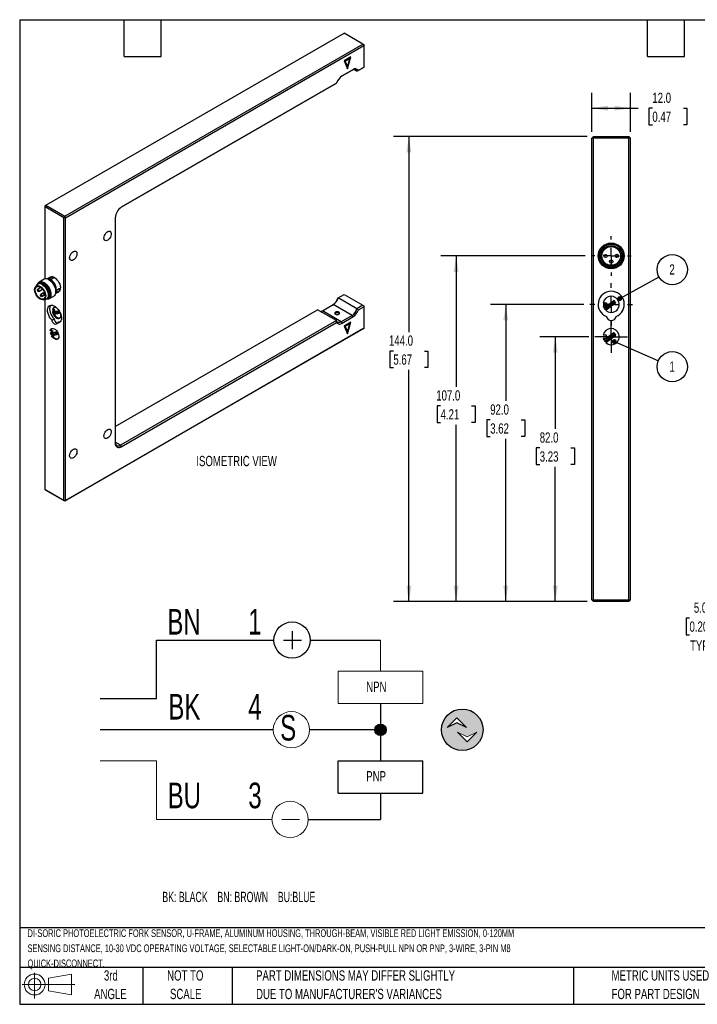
# Model space of a CAD drawing. Header units: millimetres. Extents: x 6 to 273, y 6 to 210.
# Tile 1 of 2: x 6 to 146, y 6 to 210. Entities that reach past the tile are written whole.
import ezdxf

# ---------------------------------------------------------------- set-up
doc = ezdxf.new("R2010")
doc.units = ezdxf.units.MM
doc.linetypes.add('CENTERX2', pattern=[20.32, 12.7, -2.54, 2.54, -2.54])
doc.layers.add('CENTER', color=40, linetype='CENTERX2')
doc.layers.add('DIMENSIONS', color=140, linetype='Continuous', lineweight=25)
doc.layers.add('TEXT', color=140, linetype='Continuous', lineweight=25)
doc.styles.add('SLDTEXTSTYLE0', font='TXT', dxfattribs={"width": 0.639394})
doc.styles.add('SLDTEXTSTYLE1', font='TXT', dxfattribs={"width": 0.7})
doc.dimstyles.new('SLDDIMSTYLE0', dxfattribs={"dimtxt": 2.158008, "dimasz": 3.302, "dimexe": 0, "dimexo": 0.0625, "dimgap": 0.539502, "dimtad": 0, "dimtih": 1, "dimtoh": 1, "dimlfac": 1.5, "dimrnd": 1e-09, "dimzin": 4, "dimdsep": 46, "dimtxsty": 'SLDTEXTSTYLE1', "dimsah": 1, "dimcen": 0.09, "dimadec": 0, "dimazin": 1, "dimtfac": 1, "dimtofl": 0, "dimtmove": 0, "dimatfit": 3, "dimfxl": 0, "dimfrac": 2, "dimtolj": 1, "dimtzin": 12, "dimarcsym": 0})
doc.dimstyles.new('SLDDIMSTYLE2', dxfattribs={"dimtxt": 2.158008, "dimasz": 3.302, "dimexe": 0, "dimexo": 0.0625, "dimgap": 0.539502, "dimtad": 0, "dimtih": 1, "dimtoh": 1, "dimlfac": 1.5, "dimrnd": 1e-09, "dimzin": 4, "dimdsep": 46, "dimtxsty": 'SLDTEXTSTYLE1', "dimsah": 1, "dimcen": 0.09, "dimadec": 0, "dimazin": 1, "dimtfac": 1, "dimtmove": 0, "dimatfit": 0, "dimfxl": 0, "dimfrac": 2, "dimtolj": 1, "dimtzin": 12, "dimarcsym": 0})
doc.dimstyles.new('SLDDIMSTYLE3', dxfattribs={"dimtxt": 0.18, "dimasz": 1.016, "dimexe": 0, "dimexo": 0.0625, "dimgap": 0, "dimtad": 0, "dimtih": 1, "dimtoh": 1, "dimdec": 0, "dimrnd": 1e-09, "dimzin": 0, "dimdsep": 46, "dimtxsty": 'Standard', "dimblk1": 'DOT', "dimblk2": 'DOT', "dimsah": 1, "dimcen": 0.09, "dimadec": 0, "dimazin": 0, "dimtfac": 1.016, "dimtdec": 0, "dimtofl": 0, "dimtmove": 0, "dimatfit": 3, "dimldrblk": 'DOT', "dimfxl": 0, "dimfrac": 2, "dimtolj": 1, "dimtzin": 0, "dimarcsym": 0})

# ---------------------------------------------------------------- blocks, each defined once
blk = doc.blocks.new('SW_NOTE_0')
at = {"layer": 'DIMENSIONS', "color": 0, "insert": (0, 2.73), "char_height": 2.1167, "attachment_point": 1, "style": 'SLDTEXTSTYLE0'}
blk.add_mtext('BK: BLACK    BN: BROWN    BU:BLUE', dxfattribs=at)
blk = doc.blocks.new('SW_NOTE_0_1')
at = {"color": 0, "linetype": 'Continuous', "lineweight": 18, "insert": (0, 6.82), "char_height": 5.29, "attachment_point": 1, "style": 'SLDTEXTSTYLE1'}
blk.add_mtext('3', dxfattribs=at)
blk = doc.blocks.new('SW_NOTE_0_2')
at = {"color": 0, "linetype": 'Continuous', "lineweight": 18, "insert": (0, 6.82), "char_height": 5.29, "attachment_point": 1, "style": 'SLDTEXTSTYLE1'}
blk.add_mtext('4', dxfattribs=at)
blk = doc.blocks.new('SW_NOTE_0_3')
at = {"color": 0, "linetype": 'Continuous', "lineweight": 18, "insert": (0, 6.82), "char_height": 5.29, "attachment_point": 1, "style": 'SLDTEXTSTYLE1'}
blk.add_mtext('1', dxfattribs=at)
blk = doc.blocks.new('SW_NOTE_0_4')
at = {"color": 0, "linetype": 'Continuous', "lineweight": 18, "insert": (0, 6.82), "char_height": 5.292, "attachment_point": 1, "style": 'SLDTEXTSTYLE1'}
blk.add_mtext('BU', dxfattribs=at)
blk = doc.blocks.new('SW_NOTE_0_5')
at = {"color": 0, "linetype": 'Continuous', "lineweight": 18, "insert": (0, 6.82), "char_height": 5.292, "attachment_point": 1, "style": 'SLDTEXTSTYLE1'}
blk.add_mtext('BK', dxfattribs=at)
blk = doc.blocks.new('SW_NOTE_0_6')
at = {"color": 0, "linetype": 'Continuous', "lineweight": 18, "insert": (0, 6.82), "char_height": 5.292, "attachment_point": 1, "style": 'SLDTEXTSTYLE1'}
blk.add_mtext('BN', dxfattribs=at)
blk = doc.blocks.new('SW_NOTE_0_7')
at = {"color": 0, "linetype": 'Continuous', "lineweight": 18, "insert": (0, 6.82), "char_height": 5.29, "attachment_point": 1, "style": 'SLDTEXTSTYLE1'}
blk.add_mtext('S', dxfattribs=at)
blk = doc.blocks.new('SW_NOTE_0_8')
at = {"color": 0, "linetype": 'Continuous', "lineweight": 18, "insert": (0, 2.73), "char_height": 2.117, "attachment_point": 1, "style": 'SLDTEXTSTYLE1'}
blk.add_mtext('PNP', dxfattribs=at)
blk = doc.blocks.new('SW_NOTE_0_9')
at = {"color": 0, "linetype": 'Continuous', "lineweight": 18, "insert": (0, 2.73), "char_height": 2.117, "attachment_point": 1, "style": 'SLDTEXTSTYLE1'}
blk.add_mtext('NPN', dxfattribs=at)
blk = doc.blocks.new('DI-SORIC SHEMATIC')
h = blk.add_hatch(color=256)
edge = h.paths.add_edge_path(flags=0)
edge.add_arc((101.6, 61.86), 4.29, 0, 360)
h.paths.add_polyline_path([(102.5, 62.32), (100.5, 63.32), (98.49, 62.32), (100.5, 64.32)], flags=0)
h.paths.add_polyline_path([(102.62, 59.38), (100.62, 61.38), (102.62, 60.38), (104.62, 61.38)], flags=0)
h = blk.add_hatch(color=256)
edge = h.paths.add_edge_path(flags=0)
edge.add_arc((84.73, 61.86), 1.19, 0, 360)
for p, q in [((66.48, 82.2), (66.48, 78.53)), ((38.47, 68.29), (38.47, 80.37)), ((38.47, 80.37), (62.73, 80.37)), ((64.73, 80.37), (68.4, 80.37)), ((70.23, 80.37), (84.73, 80.37)), ((26.91, 68.29), (38.47, 68.29)), ((84.73, 67.26), (84.73, 55.44)), ((98.49, 62.32), (100.5, 64.32)), ((100.5, 63.32), (98.49, 62.32)), ((100.5, 64.32), (102.5, 62.32)), ((102.5, 62.32), (100.5, 63.32)), ((62.6, 61.86), (26.91, 61.86)), ((84.73, 61.86), (70.09, 61.86)), ((75.99, 48.76), (75.99, 55.44)), ((75.99, 55.44), (93.46, 55.44)), ((93.46, 48.76), (93.46, 55.44)), ((75.99, 48.76), (93.46, 48.76)), ((84.73, 48.76), (84.73, 43.36)), ((69.83, 43.36), (84.73, 43.36))]:
    blk.add_line(p, q)
at = {"color": 7, "linetype": 'Continuous', "lineweight": 18}
for p, q in [((84.73, 80.37), (84.73, 73.94)), ((75.99, 67.26), (75.99, 73.94)), ((75.99, 73.94), (93.46, 73.94)), ((93.46, 67.26), (93.46, 73.94)), ((75.99, 67.26), (93.46, 67.26)), ((102.62, 60.38), (100.62, 61.38)), ((100.62, 61.38), (102.62, 59.38)), ((104.62, 61.38), (102.62, 60.38)), ((102.62, 59.38), (104.62, 61.38)), ((26.91, 55.44), (38.47, 55.44)), ((38.47, 55.44), (38.47, 43.36)), ((38.47, 43.36), (62.33, 43.36)), ((64.33, 43.36), (68.01, 43.36))]:
    blk.add_line(p, q, dxfattribs=at)
for centre, radius in [((66.48, 80.37), 3.75), ((101.6, 61.86), 4.29), ((84.73, 61.86), 1.19)]:
    blk.add_circle(centre, radius)
for centre in [(66.35, 61.86), (66.08, 43.36)]:
    blk.add_circle(centre, 3.75, dxfattribs=at)
for name, p in [('SW_NOTE_0_6', (40.74, 79.98)), ('SW_NOTE_0_3', (57.44, 79.98)), ('SW_NOTE_0_9', (81.78, 69.06)), ('SW_NOTE_0_5', (40.94, 62.45)), ('SW_NOTE_0_2', (57.44, 62.45)), ('SW_NOTE_0_7', (64.02, 58.11)), ('SW_NOTE_0_8', (81.78, 50.61)), ('SW_NOTE_0_4', (40.8, 44.14)), ('SW_NOTE_0_1', (57.44, 44.14))]:
    blk.add_blockref(name, p, dxfattribs=at)
at = {"layer": 'DIMENSIONS', "color": 140}
blk.add_blockref('SW_NOTE_0', (39.7, 25.69), dxfattribs=at)
blk = doc.blocks.new('Block11')
at = {"color": 7, "linetype": 'Continuous', "lineweight": 18}
for p, q in [((2.59, 5.31), (2.59, 0)), ((5.48, 4.17), (10.18, 5.03)), ((5.48, 1.6), (5.48, 4.17)), ((10.18, 5.03), (10.18, 0.73)), ((0, 2.88), (10.87, 2.88)), ((5.48, 1.6), (10.18, 0.73))]:
    blk.add_line(p, q, dxfattribs=at)
for radius in [2.15, 1.29]:
    blk.add_circle((2.59, 2.88), radius, dxfattribs=at)
blk = doc.blocks.new('Block12')
at = {"color": 7, "linetype": 'Continuous'}
blk.add_blockref('Block11', (0, 0), dxfattribs=at)
blk = doc.blocks.new('_D_5')
at = {"layer": 'DIMENSIONS'}
for p, q in [((172.7, 99.73), (172.7, 80.87)), ((169.37, 88.53), (169.37, 80.87)), ((144.56, 86.06), (143.84, 86.06)), ((143.84, 86.06), (143.84, 82.63)), ((150.98, 86.06), (151.7, 86.06)), ((151.7, 86.06), (151.7, 82.63)), ((169.37, 84.04), (152.91, 84.04)), ((172.7, 84.04), (179.05, 84.04)), ((143.84, 82.63), (144.56, 82.63)), ((151.7, 82.63), (150.98, 82.63))]:
    blk.add_line(p, q, dxfattribs=at)
for points in [[(169.37, 84.04), (166.07, 84.55), (166.07, 83.53)], [(172.7, 84.04), (176, 83.53), (176, 84.55)]]:
    blk.add_solid(points, dxfattribs=at)
at = {"layer": 'DIMENSIONS', "char_height": 2.117, "attachment_point": 1, "style": 'SLDTEXTSTYLE1'}
for s, insert in [('5.0', (145.46, 89.27)), ('0.20', (144.56, 85.36)), ('TYP.', (144.67, 81.44))]:
    blk.add_mtext(s, dxfattribs=dict(at, insert=insert))
blk = doc.blocks.new('_D_11')
at = {"layer": 'DIMENSIONS'}
for p, q in [((123.78, 144.13), (113.69, 144.13)), ((116.87, 144.13), (116.87, 125.08)), ((113.66, 121.17), (112.94, 121.17)), ((112.94, 121.17), (112.94, 117.74)), ((120.07, 121.17), (120.8, 121.17)), ((120.8, 121.17), (120.8, 117.74)), ((112.94, 117.74), (113.66, 117.74)), ((116.87, 89.46), (116.87, 117.26)), ((120.8, 117.74), (120.07, 117.74)), ((123.47, 89.46), (113.69, 89.46))]:
    blk.add_line(p, q, dxfattribs=at)
for points in [[(116.87, 144.13), (116.36, 140.83), (117.38, 140.83)], [(116.87, 89.46), (117.38, 92.77), (116.36, 92.77)]]:
    blk.add_solid(points, dxfattribs=at)
at = {"layer": 'DIMENSIONS', "char_height": 2.117, "attachment_point": 1, "style": 'SLDTEXTSTYLE1'}
for s, insert in [('82.0', (113.66, 124.38)), ('3.23', (113.66, 120.47))]:
    blk.add_mtext(s, dxfattribs=dict(at, insert=insert))
blk = doc.blocks.new('_D_12')
at = {"layer": 'DIMENSIONS'}
for p, q in [((122.74, 150.8), (103.47, 150.8)), ((106.64, 150.8), (106.64, 130.86)), ((103.44, 126.95), (102.71, 126.95)), ((102.71, 126.95), (102.71, 123.52)), ((109.85, 126.95), (110.58, 126.95)), ((110.58, 126.95), (110.58, 123.52)), ((102.71, 123.52), (103.44, 123.52)), ((106.64, 89.46), (106.64, 123.04)), ((110.58, 123.52), (109.85, 123.52)), ((123.47, 89.46), (103.47, 89.46))]:
    blk.add_line(p, q, dxfattribs=at)
for points in [[(106.64, 150.8), (106.14, 147.49), (107.15, 147.49)], [(106.64, 89.46), (107.15, 92.77), (106.14, 92.77)]]:
    blk.add_solid(points, dxfattribs=at)
at = {"layer": 'DIMENSIONS', "char_height": 2.117, "attachment_point": 1, "style": 'SLDTEXTSTYLE1'}
for s, insert in [('92.0', (103.44, 130.16)), ('3.62', (103.44, 126.25))]:
    blk.add_mtext(s, dxfattribs=dict(at, insert=insert))
blk = doc.blocks.new('_D_13')
at = {"layer": 'DIMENSIONS'}
for p, q in [((123.04, 160.8), (93.23, 160.8)), ((96.41, 160.8), (96.41, 133.77)), ((93.2, 129.86), (92.47, 129.86)), ((92.47, 129.86), (92.47, 126.43)), ((99.61, 129.86), (100.34, 129.86)), ((100.34, 129.86), (100.34, 126.43)), ((92.47, 126.43), (93.2, 126.43)), ((100.34, 126.43), (99.61, 126.43)), ((96.41, 89.46), (96.41, 125.94)), ((123.47, 89.46), (93.23, 89.46))]:
    blk.add_line(p, q, dxfattribs=at)
for points in [[(96.41, 160.8), (95.9, 157.49), (96.91, 157.49)], [(96.41, 89.46), (96.91, 92.77), (95.9, 92.77)]]:
    blk.add_solid(points, dxfattribs=at)
at = {"layer": 'DIMENSIONS', "char_height": 2.117, "attachment_point": 1, "style": 'SLDTEXTSTYLE1'}
for s, insert in [('107.0', (92.3, 133.07)), ('4.21', (93.2, 129.16))]:
    blk.add_mtext(s, dxfattribs=dict(at, insert=insert))
blk = doc.blocks.new('_D_14')
at = {"layer": 'DIMENSIONS'}
for p, q in [((123.47, 185.46), (83.48, 185.46)), ((86.65, 185.46), (86.65, 145.08)), ((83.45, 141.17), (82.72, 141.17)), ((82.72, 141.17), (82.72, 137.74)), ((89.86, 141.17), (90.58, 141.17)), ((90.58, 141.17), (90.58, 137.74)), ((82.72, 137.74), (83.45, 137.74)), ((86.65, 89.46), (86.65, 137.26)), ((90.58, 137.74), (89.86, 137.74)), ((123.47, 89.46), (83.48, 89.46))]:
    blk.add_line(p, q, dxfattribs=at)
for points in [[(86.65, 185.46), (86.14, 182.16), (87.16, 182.16)], [(86.65, 89.46), (87.16, 92.77), (86.14, 92.77)]]:
    blk.add_solid(points, dxfattribs=at)
at = {"layer": 'DIMENSIONS', "char_height": 2.117, "attachment_point": 1, "style": 'SLDTEXTSTYLE1'}
for s, insert in [('144.0', (82.55, 144.38)), ('5.67', (83.45, 140.47))]:
    blk.add_mtext(s, dxfattribs=dict(at, insert=insert))
blk = doc.blocks.new('_D_15')
at = {"layer": 'DIMENSIONS'}
for p, q in [((124.41, 186.4), (124.41, 194.45)), ((132.41, 186.4), (132.41, 194.45)), ((124.41, 191.28), (132.41, 191.28)), ((132.41, 191.28), (133.98, 191.28)), ((136.9, 191.28), (136.18, 191.28)), ((136.18, 191.28), (136.18, 187.85)), ((143.32, 191.28), (144.04, 191.28)), ((144.04, 191.28), (144.04, 187.85)), ((136.18, 187.85), (136.9, 187.85)), ((144.04, 187.85), (143.32, 187.85))]:
    blk.add_line(p, q, dxfattribs=at)
for points in [[(124.41, 191.28), (127.71, 190.77), (127.71, 191.79)], [(132.41, 191.28), (129.1, 191.79), (129.1, 190.77)]]:
    blk.add_solid(points, dxfattribs=at)
at = {"layer": 'DIMENSIONS', "char_height": 2.117, "attachment_point": 1, "style": 'SLDTEXTSTYLE1'}
for s, insert in [('12.0', (136.9, 194.49)), ('0.47', (136.9, 190.58))]:
    blk.add_mtext(s, dxfattribs=dict(at, insert=insert))
blk = doc.blocks.new('SW_NOTE_0_10')
at = {"layer": 'DIMENSIONS', "color": 0}
blk.add_circle((2.73, 1.51), 3.12, dxfattribs=at)
at = {"layer": 'DIMENSIONS', "color": 0, "insert": (2.7, 2.6), "char_height": 2.12, "attachment_point": 2, "style": 'SLDTEXTSTYLE1'}
blk.add_mtext('2', dxfattribs=at)
blk = doc.blocks.new('_Dot')
at = {"color": 0, "linetype": 'ByBlock', "lineweight": -2}
blk.add_line((-0.5, 0), (-1, 0), dxfattribs=at)
at = {"color": 0, "linetype": 'ByBlock', "const_width": 0.5}
blk.add_lwpolyline([(-0.25, 0, 1), (0.25, 0, 1)], format="xyb", close=True, dxfattribs=at)
blk = doc.blocks.new('SW_NOTE_0_11')
at = {"layer": 'DIMENSIONS', "color": 0}
blk.add_circle((2.86, -1.24), 3.12, dxfattribs=at)
at = {"layer": 'DIMENSIONS', "color": 0, "insert": (2.83, -0.15), "char_height": 2.12, "attachment_point": 2, "style": 'SLDTEXTSTYLE1'}
blk.add_mtext('1', dxfattribs=at)
blk = doc.blocks.new('SW_CENTERMARKSYMBOL_4')
at = {"layer": 'CENTER', "color": 0}
for p, q in [((0, 3.39), (0, 4.09)), ((-3.39, 0), (-4.09, 0)), ((0, 0), (-1.69, 0)), ((0, 0), (0, 1.69)), ((0, 0), (0, -1.69)), ((0, 0), (1.69, 0)), ((3.39, 0), (4.09, 0)), ((0, -3.39), (0, -4.09))]:
    blk.add_line(p, q, dxfattribs=at)
blk = doc.blocks.new('SW_CENTERMARKSYMBOL_5')
at = {"layer": 'CENTER', "color": 0}
for p, q in [((0, 3.39), (0, 4.39)), ((-3.39, 0), (-4.39, 0)), ((0, 0), (-1.69, 0)), ((0, 0), (0, 1.69)), ((0, 0), (0, -1.69)), ((0, 0), (1.69, 0)), ((3.39, 0), (4.39, 0)), ((0, -3.39), (0, -4.39))]:
    blk.add_line(p, q, dxfattribs=at)
blk = doc.blocks.new('SW_CENTERMARKSYMBOL_6')
at = {"layer": 'CENTER', "color": 0}
for p, q in [((0, 1.69), (0, 3.36)), ((-1.69, 0), (-3.36, 0)), ((0, 0), (-1.69, 0)), ((0, 0), (0, 1.69)), ((0, 0), (0, -1.69)), ((0, 0), (1.69, 0)), ((1.69, 0), (3.36, 0)), ((0, -1.69), (0, -3.36))]:
    blk.add_line(p, q, dxfattribs=at)

msp = doc.modelspace()

# ---------------------------------------------------------------- linework, layer by layer
for p, q in [((11.7626, 171.2396), (73.2809, 206.7533)), ((77.17, 204.5082), (73.2809, 206.7533)), ((15.6517, 168.9944), (77.17, 204.5082)), ((15.8285, 168.6883), (77.3468, 204.202)), ((77.3468, 204.202), (77.17, 204.5082)), ((77.17, 204.5082), (77.3468, 204.4061)), ((77.3468, 204.4061), (77.3468, 204.202)), ((77.3468, 204.202), (77.3468, 199.711)), ((74.6951, 201.8547), (73.2809, 201.0383)), ((74.328, 201.5611), (73.436, 201.0461)), ((73.542, 200.9849), (74.434, 201.4998)), ((73.9138, 199.5766), (74.5466, 201.769)), ((73.988, 199.4051), (74.6951, 201.8547)), ((74.434, 201.4998), (73.988, 199.9548)), ((74.434, 201.4998), (74.328, 201.5611)), ((75.1093, 199.2359), (72.8667, 197.9413)), ((73.2809, 201.0383), (73.988, 199.4051)), ((73.436, 201.0461), (73.882, 200.016)), ((73.436, 201.0461), (73.542, 200.9849)), ((73.988, 199.9548), (73.542, 200.9849)), ((73.988, 199.9548), (73.882, 200.016)), ((74.9326, 199.1338), (75.1093, 199.2359)), ((75.9326, 198.8946), (75.286, 199.2679)), ((75.9326, 198.8946), (77.17, 199.6089)), ((77.3468, 199.711), (76.2274, 199.0648)), ((77.3468, 199.711), (77.17, 199.6089)), ((77.3468, 199.711), (77.3468, 199.711)), ((72.8583, 197.9364), (74.9326, 199.1338)), ((27.3105, 170.8257), (71.6899, 196.4454)), ((71.7487, 196.4793), (27.319, 170.8306)), ((124.4052, 185.1302), (124.7385, 185.4636)), ((124.4052, 89.7969), (124.4052, 185.1302)), ((124.7385, 185.1302), (124.4052, 185.1302)), ((124.7385, 185.4636), (132.0718, 185.4636)), ((124.7385, 185.1302), (124.7385, 185.4636)), ((124.7385, 89.7969), (124.7385, 185.1302)), ((132.0718, 185.1302), (124.7385, 185.1302)), ((132.0718, 185.1302), (132.0718, 185.4636)), ((132.0718, 185.4636), (132.4052, 185.1302)), ((132.0718, 89.7969), (132.0718, 185.1302)), ((132.4052, 185.1302), (132.0718, 185.1302)), ((132.4052, 89.7969), (132.4052, 185.1302)), ((11.5859, 170.9334), (11.7626, 171.2396)), ((11.5859, 171.1375), (11.7626, 171.2396)), ((11.5859, 170.9334), (11.5859, 171.1375)), ((15.4749, 168.6883), (11.5859, 170.9334)), ((11.5859, 156.0614), (11.5859, 170.9334)), ((11.7626, 171.2396), (15.6517, 168.9944)), ((15.4749, 168.6883), (15.6517, 168.9944)), ((15.8285, 168.6883), (15.4749, 168.6883)), ((15.4749, 110.3056), (15.4749, 168.6883)), ((15.6517, 168.9944), (15.8285, 168.6883)), ((15.8285, 110.3056), (15.8285, 168.6883)), ((26.0815, 168.6873), (26.0815, 122.1445)), ((9.8837, 154.8123), (9.6782, 154.5216)), ((9.796, 154.6006), (9.7606, 154.5802)), ((10.191, 155.0595), (10.0849, 154.9983)), ((11.3991, 155.9879), (10.3738, 155.396)), ((12.668, 156.4029), (12.0427, 156.0419)), ((12.5053, 155.8275), (12.3993, 155.8888)), ((12.4384, 156.2132), (12.5442, 156.2743)), ((13.1836, 156.1093), (13.0778, 156.0482)), ((10.7111, 154.2787), (10.0643, 153.9054)), ((10.3143, 153.4723), (11.0806, 153.9147)), ((11.2718, 153.1736), (10.688, 152.8366)), ((10.9379, 152.4036), (11.576, 152.7719)), ((11.4443, 153.2847), (11.3017, 153.2024)), ((11.5517, 152.7694), (11.5748, 152.7827)), ((12.3736, 151.9318), (13.3989, 152.5237)), ((13.7676, 153.0541), (14.3928, 153.415)), ((13.8132, 153.4394), (13.8132, 153.5619)), ((14.2296, 153.3858), (14.1238, 153.3247)), ((14.2904, 153.97), (14.3962, 154.0311)), ((72.0435, 152.1473), (73.2809, 152.8616)), ((73.2809, 152.8616), (77.17, 150.6165)), ((11.2685, 151.7667), (11.623, 151.7993)), ((11.3605, 151.8088), (11.3958, 151.8292)), ((11.5859, 112.5507), (11.5859, 151.7959)), ((11.8847, 151.8805), (11.9908, 151.9418)), ((68.8008, 149.4588), (71.0435, 150.7534)), ((74.9326, 148.5083), (71.0435, 150.7534)), ((75.9326, 149.9021), (72.0435, 152.1473)), ((77.17, 150.6165), (75.9326, 149.9021)), ((77.17, 150.6165), (77.3468, 150.5144)), ((77.3468, 150.5144), (77.3468, 150.3103)), ((127.3853, 150.4647), (126.7719, 150.4647)), ((126.7724, 151.1314), (127.4052, 151.1314)), ((126.8899, 150.1028), (127.3853, 150.4647)), ((129.1607, 151.452), (127.0119, 149.8823)), ((127.1102, 149.7477), (129.259, 151.3174)), ((129.3631, 151.0839), (127.2831, 149.5645)), ((127.4052, 150.4792), (128.9698, 151.6222)), ((127.4052, 151.1314), (127.4052, 150.4792)), ((13.4138, 149.1386), (13.0885, 149.3264)), ((13.0888, 149.7345), (13.2655, 149.8366)), ((13.0888, 149.7345), (13.4243, 149.5408)), ((13.3279, 149.1707), (13.1511, 149.0686)), ((13.1511, 149.0686), (13.4138, 149.1386)), ((14.3553, 149.1997), (13.2158, 148.8963)), ((13.6011, 149.6428), (13.2655, 149.8366)), ((13.2679, 148.7837), (14.4075, 149.0872)), ((13.2679, 148.7837), (13.4447, 148.8858)), ((13.3486, 149.1762), (13.3279, 149.1707)), ((14.4627, 148.9123), (13.3596, 148.6186)), ((13.4243, 149.5408), (13.6011, 149.6428)), ((13.4243, 149.5408), (13.4243, 149.1414)), ((13.4243, 149.1414), (14.2541, 149.3624)), ((13.6011, 149.2435), (13.4243, 149.1414)), ((13.4447, 148.8858), (14.5843, 149.1892)), ((13.6011, 149.2435), (13.6011, 149.6428)), ((14.4309, 149.4644), (13.6011, 149.2435)), ((14.4309, 149.4644), (14.2541, 149.3624)), ((14.3553, 149.1997), (14.5321, 149.3018)), ((14.5843, 149.1892), (14.4075, 149.0872)), ((14.6395, 149.0143), (14.4627, 148.9123)), ((26.0815, 125.614), (67.8008, 149.698)), ((71.6899, 147.4529), (67.8008, 149.698)), ((72.6899, 147.2137), (68.8008, 149.4588)), ((74.9326, 148.5083), (72.6899, 147.2137)), ((75.1093, 148.2021), (74.9326, 148.5083)), ((76.2274, 149.6641), (77.3468, 150.3103)), ((77.3468, 150.3103), (77.3468, 145.8193)), ((13.0178, 147.5369), (13.4421, 147.7818)), ((14.4852, 147.1877), (14.0609, 146.9428)), ((14.4852, 147.1877), (14.7325, 147.1925)), ((71.6899, 147.4529), (27.1422, 121.7361)), ((27.319, 121.4299), (71.7487, 147.0786)), ((72.6899, 147.2137), (72.8667, 146.9075)), ((72.8667, 146.9075), (75.1093, 148.2021)), ((74.6951, 147.1465), (73.2809, 146.3301)), ((73.2809, 146.3301), (73.988, 144.6969)), ((74.328, 146.8528), (73.436, 146.3379)), ((73.436, 146.3379), (73.882, 145.3078)), ((73.436, 146.3379), (73.542, 146.2767)), ((73.542, 146.2767), (74.434, 146.7916)), ((73.9138, 144.8684), (74.5466, 147.0607)), ((73.988, 144.6969), (74.6951, 147.1465)), ((74.434, 146.7916), (73.988, 145.2466)), ((74.434, 146.7916), (74.328, 146.8528)), ((12.6642, 144.9988), (12.9895, 144.811)), ((12.8413, 145.5089), (12.6645, 145.4069)), ((13.0001, 145.2132), (12.6645, 145.4069)), ((12.9036, 144.8431), (12.7268, 144.741)), ((12.9895, 144.811), (12.7268, 144.741)), ((12.7915, 144.5686), (13.9311, 144.8721)), ((12.8413, 145.5089), (13.1768, 145.3152)), ((13.9832, 144.7596), (12.8436, 144.4561)), ((13.0204, 144.5582), (12.8436, 144.4561)), ((12.9244, 144.8486), (12.9036, 144.8431)), ((12.9354, 144.2909), (14.0384, 144.5847)), ((13.0001, 145.2132), (13.1768, 145.3152)), ((13.0001, 144.8138), (13.0001, 145.2132)), ((13.8299, 145.0347), (13.0001, 144.8138)), ((13.1768, 144.9158), (13.0001, 144.8138)), ((13.0204, 144.5582), (14.16, 144.8616)), ((13.1768, 144.9158), (13.1768, 145.3152)), ((14.0066, 145.1368), (13.1768, 144.9158)), ((13.8299, 145.0347), (14.0066, 145.1368)), ((13.9311, 144.8721), (14.1079, 144.9741)), ((14.16, 144.8616), (13.9832, 144.7596)), ((14.0384, 144.5847), (14.2152, 144.6867)), ((77.17, 145.7173), (15.6517, 110.2035)), ((77.3468, 145.8193), (15.8285, 110.3056)), ((73.988, 145.2466), (73.542, 146.2767)), ((73.988, 145.2466), (73.882, 145.3078)), ((77.17, 145.7173), (77.3468, 145.8193)), ((127.4052, 144.4647), (126.7724, 144.4647)), ((127.0119, 143.2156), (129.1607, 144.7854)), ((129.259, 144.6508), (127.1102, 143.0811)), ((127.2831, 142.8978), (129.3631, 144.4172)), ((128.9698, 144.9556), (127.4052, 143.8125)), ((127.4052, 143.8125), (127.4052, 144.4647)), ((126.7719, 143.798), (127.3853, 143.798)), ((127.3853, 143.798), (126.8899, 143.4361)), ((27.1422, 121.7361), (26.0815, 122.3484)), ((27.1422, 121.7361), (27.319, 121.4299)), ((11.5859, 112.5507), (15.4749, 110.3056)), ((11.7626, 112.4486), (11.5859, 112.5507)), ((15.6517, 110.2035), (11.7626, 112.4486)), ((15.4749, 110.3056), (15.8285, 110.3056)), ((15.6517, 110.2035), (15.4749, 110.3056)), ((15.8285, 110.3056), (15.6517, 110.2035)), ((124.7385, 89.4636), (124.4052, 89.7969)), ((124.4052, 89.7969), (124.7385, 89.7969)), ((124.7385, 89.4636), (124.7385, 89.7969)), ((124.7385, 89.7969), (132.0718, 89.7969)), ((132.0718, 89.4636), (124.7385, 89.4636)), ((132.0718, 89.4636), (132.0718, 89.7969)), ((132.4052, 89.7969), (132.0718, 89.4636)), ((132.0718, 89.7969), (132.4052, 89.7969))]:
    msp.add_line(p, q)
at = {"flags": 128}
for points in [[(74.9326, 199.1338), (75.0951, 199.2132), (75.2539, 199.2618), (75.405, 199.2784), (75.5449, 199.2626), (75.6704, 199.2149), (75.7785, 199.1363), (75.8666, 199.0287), (75.9326, 198.8946)], [(23.7304, 164.4721), (23.7586, 164.7252), (23.8411, 164.9921), (23.9717, 165.2529), (24.1408, 165.4884), (24.3359, 165.6811), (24.5424, 165.8166), (24.7451, 165.885), (24.9289, 165.8811), (25.0802, 165.8053), (25.1878, 165.6631), (25.2436, 165.4652), (25.2436, 165.2261), (25.1878, 164.9637), (25.0802, 164.6974), (24.9289, 164.4469), (24.7451, 164.2308), (24.5424, 164.0652), (24.3359, 163.9622), (24.1408, 163.9297), (23.9717, 163.9699), (23.8411, 164.0799), (23.7586, 164.2516), (23.7304, 164.4721)], [(16.6593, 160.3901), (16.6875, 160.6432), (16.77, 160.91), (16.9006, 161.1709), (17.0698, 161.4064), (17.2648, 161.599), (17.4714, 161.7346), (17.674, 161.803), (17.8578, 161.7991), (18.0091, 161.7233), (18.1167, 161.5811), (18.1725, 161.3832), (18.1725, 161.1441), (18.1167, 160.8817), (18.0091, 160.6153), (17.8578, 160.3648), (17.674, 160.1488), (17.4714, 159.9831), (17.2648, 159.8802), (17.0698, 159.8476), (16.9006, 159.8879), (16.77, 159.9979), (16.6875, 160.1695), (16.6593, 160.3901)], [(10.5605, 154.501), (10.8123, 154.3229), (11.0514, 154.0882), (11.2659, 153.8087), (11.4451, 153.4984), (11.5799, 153.1729), (11.6636, 152.8485), (11.6919, 152.5414), (11.6636, 152.267), (11.5799, 152.0392), (11.4451, 151.8693), (11.2659, 151.7658), (11.0514, 151.734), (10.8123, 151.7754), (10.5605, 151.888), (10.3088, 152.0661), (10.0697, 152.3008), (9.8552, 152.5803), (9.676, 152.8906), (9.5412, 153.2161), (9.4575, 153.5405), (9.4292, 153.8476), (9.4575, 154.122), (9.5412, 154.3498), (9.676, 154.5197), (9.8552, 154.6231), (10.0697, 154.655), (10.3088, 154.6135), (10.5605, 154.501)], [(10.5605, 154.3785), (10.8059, 154.2024), (11.037, 153.9678), (11.2405, 153.6882), (11.4044, 153.3799), (11.5192, 153.0609), (11.5784, 152.7496), (11.5784, 152.4642), (11.5192, 152.2212), (11.4044, 152.0348), (11.2405, 151.9158), (11.037, 151.8711), (10.8059, 151.9033), (10.5605, 152.0105), (10.3152, 152.1866), (10.0841, 152.4212), (9.8806, 152.7008), (9.7167, 153.009), (9.6019, 153.3281), (9.5427, 153.6394), (9.5427, 153.9248), (9.6019, 154.1678), (9.7167, 154.3542), (9.8806, 154.4732), (10.0841, 154.5179), (10.3152, 154.4857), (10.5605, 154.3785)], [(9.796, 154.6006), (9.8905, 154.6436), (10.105, 154.6754), (10.3441, 154.6339), (10.5959, 154.5214), (10.8477, 154.3433), (11.0868, 154.1086), (11.3013, 153.8291), (11.4804, 153.5188), (11.6152, 153.1933), (11.6989, 152.8689), (11.7273, 152.5618), (11.6989, 152.2874), (11.6152, 152.0596), (11.4804, 151.8897), (11.3958, 151.8292)], [(10.0364, 154.9671), (10.0475, 154.9967), (10.1736, 155.2206), (10.3487, 155.3808), (10.5658, 155.4707), (10.816, 155.4866), (11.089, 155.4279), (11.3737, 155.297)], [(10.7684, 155.1086), (11.008, 155.0661), (11.2677, 154.95)], [(10.9848, 154.9092), (11.2584, 154.7169), (11.5192, 154.4648), (11.7551, 154.1648), (11.9549, 153.8309), (12.1093, 153.4787), (12.2112, 153.1246), (12.2557, 152.7853), (12.2408, 152.4765), (12.1672, 152.2128), (12.0383, 152.0064), (11.8601, 151.8671), (11.641, 151.8012), (11.623, 151.7993)], [(11.0909, 154.9704), (11.3645, 154.7781), (11.6253, 154.5261), (11.8611, 154.2261), (12.061, 153.8921), (12.2154, 153.5399), (12.3173, 153.1859), (12.3618, 152.8465), (12.3469, 152.5378), (12.2733, 152.274), (12.1444, 152.0677), (11.9908, 151.9418)], [(11.2677, 155.1133), (11.5396, 154.9233), (11.7997, 154.6755), (12.0366, 154.3809), (12.2398, 154.0523), (12.4005, 153.704), (12.5118, 153.3513), (12.5686, 153.0096), (12.5686, 152.6938), (12.5118, 152.4177), (12.4005, 152.1934), (12.2398, 152.0307), (12.0366, 151.9367), (11.954, 151.9205)], [(11.3737, 155.297), (11.6584, 155.0992), (11.9314, 154.8427), (12.1816, 154.5379), (12.3987, 154.1973), (12.5739, 153.8349), (12.6999, 153.4655), (12.7716, 153.1042), (12.7861, 152.7659), (12.7428, 152.4642), (12.6434, 152.2118), (12.492, 152.0187), (12.2949, 151.893), (12.06, 151.8398), (11.8335, 151.8541)], [(12.3254, 155.9292), (12.4183, 155.9047), (12.6819, 155.7868)], [(12.4384, 156.2132), (12.3643, 156.1392), (12.3454, 156.0679), (12.3462, 156.0635)], [(12.397, 155.8901), (12.4222, 155.8825), (12.6819, 155.7664)], [(12.399, 155.8889), (12.6837, 155.6911), (12.9567, 155.4346), (13.2069, 155.1298), (13.424, 154.7892), (13.5992, 154.4268), (13.7252, 154.0574), (13.7969, 153.6961), (13.8114, 153.3577), (13.7681, 153.0561), (13.6687, 152.8036), (13.5174, 152.6106), (13.3989, 152.5237)], [(13.2758, 156.259), (13.2381, 156.3143), (13.1469, 156.3551), (13.0142, 156.3721), (12.8564, 156.363), (12.6931, 156.329), (12.5442, 156.2743)], [(13.5304, 156.3175), (13.7926, 156.1332), (14.0426, 155.8916), (14.2686, 155.6041), (14.4601, 155.2841), (14.6081, 154.9466), (14.7057, 154.6073), (14.7484, 154.2821), (14.7341, 153.9862), (14.6635, 153.7335), (14.54, 153.5357), (14.3928, 153.415)], [(10.3661, 153.5868), (10.3527, 153.5165), (10.3143, 153.4723), (10.257, 153.4612), (10.1893, 153.4847), (10.1217, 153.5393), (10.0643, 153.6167), (10.026, 153.705), (10.0126, 153.7909), (10.026, 153.8613), (10.0643, 153.9054), (10.1217, 153.9165), (10.1893, 153.893), (10.257, 153.8384), (10.3143, 153.761), (10.3527, 153.6727), (10.3661, 153.5868)], [(10.9897, 152.518), (10.9763, 152.4477), (10.938, 152.4036), (10.8806, 152.3924), (10.813, 152.4159), (10.7453, 152.4705), (10.688, 152.5479), (10.6496, 152.6362), (10.6362, 152.7221), (10.6496, 152.7925), (10.688, 152.8366), (10.7453, 152.8477), (10.813, 152.8242), (10.8806, 152.7696), (10.938, 152.6923), (10.9763, 152.6039), (10.9897, 152.518)], [(11.5741, 152.7881), (11.5517, 152.7694), (11.4944, 152.7582), (11.4267, 152.7817), (11.3591, 152.8363), (11.3017, 152.9137), (11.2634, 153.002), (11.25, 153.0879), (11.2634, 153.1583), (11.3017, 153.2024), (11.3591, 153.2135), (11.4267, 153.19), (11.4944, 153.1354), (11.4986, 153.1309)], [(13.9468, 153.3208), (13.9497, 153.3184), (14.0221, 153.2981), (14.1238, 153.3247)], [(14.2296, 153.3858), (14.3508, 153.4879), (14.4608, 153.6134), (14.546, 153.7469), (14.5959, 153.8718), (14.6043, 153.9729), (14.5732, 154.0351)], [(13.0178, 147.5369), (12.7563, 147.8408), (12.5272, 148.1842), (12.3401, 148.5529), (12.203, 148.9313), (12.1214, 149.3035), (12.099, 149.654), (12.1365, 149.9681), (12.2325, 150.2325), (12.3829, 150.4363), (12.5813, 150.5709), (12.8196, 150.6306), (13.0876, 150.613), (13.3743, 150.5187), (13.6674, 150.3517), (13.9548, 150.1191), (14.2244, 149.8305), (14.465, 149.4981), (14.6663, 149.1358), (14.8201, 148.7589), (14.9197, 148.383), (14.9612, 148.0239), (14.9427, 147.6967), (14.8649, 147.4152), (14.7313, 147.1911), (14.5473, 147.0337), (14.3206, 146.9498), (14.0609, 146.9428)], [(12.7526, 150.6222), (12.6568, 150.4775), (12.5608, 150.213), (12.5232, 149.8989), (12.5457, 149.5484), (12.6272, 149.1762), (12.7644, 148.7978), (12.9514, 148.4292), (13.1805, 148.0857), (13.4421, 147.7818)], [(14.1686, 149.8966), (14.1354, 149.9246), (13.9047, 150.0777), (13.6775, 150.159), (13.4692, 150.163), (13.2942, 150.0894), (13.1644, 149.9432), (13.0888, 149.7345)], [(13.4244, 150.1525), (13.3412, 150.0453), (13.2655, 149.8366)], [(13.3596, 148.6186), (13.5496, 148.3565), (13.7673, 148.1405), (13.9978, 147.9855), (14.2253, 147.9019), (14.4344, 147.8956), (14.6106, 147.967), (14.7418, 148.1111), (14.8192, 148.3182), (14.8373, 148.574), (14.8123, 148.7816)], [(72.2203, 149.1877), (72.058, 149.2502), (71.8667, 149.2722), (71.6754, 149.2502), (71.5132, 149.1877), (71.4048, 149.094), (71.3667, 148.9836), (71.4048, 148.8731), (71.5132, 148.7795), (71.6754, 148.7169), (71.8667, 148.6949), (72.058, 148.7169), (72.2203, 148.7795), (72.3286, 148.8731), (72.3667, 148.9836), (72.3286, 149.094), (72.2203, 149.1877)], [(72.3344, 148.8815), (72.3286, 148.8899), (72.2203, 148.9835)], [(14.0609, 146.9428), (13.9983, 146.7802), (13.8808, 146.6857), (13.7225, 146.6706), (13.5423, 146.7367), (13.3616, 146.8761), (13.2021, 147.0722), (13.0828, 147.3016), (13.0178, 147.5369)], [(72.6899, 147.2137), (72.5274, 147.1343), (72.3686, 147.0857), (72.2175, 147.0691), (72.0776, 147.0849), (71.9521, 147.1327), (71.844, 147.2113), (71.7559, 147.3189), (71.6899, 147.4529)], [(12.6645, 145.4069), (12.7402, 145.6156), (12.8699, 145.7618), (13.045, 145.8354), (13.2532, 145.8314), (13.4805, 145.7501), (13.7111, 145.597), (13.9294, 145.3826), (14.1204, 145.1216), (14.2709, 144.832), (14.3708, 144.5334), (14.4131, 144.2464), (14.3949, 143.9906), (14.3175, 143.7835), (14.1863, 143.6394), (14.0101, 143.568), (13.8011, 143.5743), (13.5735, 143.6578), (13.343, 143.8129), (13.1253, 144.0289), (12.9354, 144.2909)], [(13.0001, 145.8249), (12.9169, 145.7177), (12.8413, 145.5089)], [(23.7304, 123.6451), (23.7586, 123.8982), (23.8411, 124.165), (23.9717, 124.4259), (24.1408, 124.6614), (24.3359, 124.854), (24.5424, 124.9896), (24.7451, 125.058), (24.9289, 125.0541), (25.0802, 124.9783), (25.1878, 124.8361), (25.2436, 124.6382), (25.2436, 124.3991), (25.1878, 124.1367), (25.0802, 123.8703), (24.9289, 123.6198), (24.7451, 123.4038), (24.5424, 123.2381), (24.3359, 123.1352), (24.1408, 123.1026), (23.9717, 123.1429), (23.8411, 123.2529), (23.7586, 123.4245), (23.7304, 123.6451)], [(16.6593, 119.563), (16.6875, 119.8161), (16.77, 120.083), (16.9006, 120.3439), (17.0698, 120.5793), (17.2648, 120.772), (17.4714, 120.9075), (17.674, 120.9759), (17.8578, 120.972), (18.0091, 120.8962), (18.1167, 120.7541), (18.1725, 120.5561), (18.1725, 120.3171), (18.1167, 120.0546), (18.0091, 119.7883), (17.8578, 119.5378), (17.674, 119.3217), (17.4714, 119.1561), (17.2648, 119.0532), (17.0698, 119.0206), (16.9006, 119.0608), (16.77, 119.1708), (16.6875, 119.3425), (16.6593, 119.563)]]:
    msp.add_lwpolyline(points, dxfattribs=at)
for centre, radius in [((128.4052, 160.7969), 2.6667), ((128.4052, 160.7969), 2.4667), ((128.4052, 160.7969), 2.4), ((128.4052, 160.7969), 2.1333), ((128.4052, 160.7969), 1.9333), ((127.2385, 160.7876), 0.3333), ((129.5718, 160.8062), 0.3333), ((128.4144, 159.6303), 0.3333)]:
    msp.add_circle(centre, radius)
for centre, radius, start, end in [((75.5935, 198.6609), 0.7516, 32.501117, 130.095849), ((74.3367, 195.6586), 2.715, 122.780809, 162.40559), ((28.7682, 168.565), 2.6894, 122.605478, 177.394522), ((13.0268, 155.6289), 0.8531, 53.818229, 114.871313), ((10.4852, 154.2825), 0.8015, 51.435421, 138.625435), ((10.7524, 154.4592), 0.8326, 51.772463, 135.937131), ((10.5654, 154.2519), 0.8902, 53.818229, 114.871313), ((10.1841, 153.013), 2.2195, 344.430222, 60.776452), ((11.8138, 155.0773), 1.0006, 54.204975, 114.484566), ((12.1555, 154.977), 1.0365, 57.181233, 91.229209), ((10.9806, 153.437), 2.8354, 2.524565, 57.470059), ((11.505, 153.7621), 2.3419, 349.996552, 59.833285), ((11.4924, 153.7492), 2.3418, 352.334368, 59.472947), ((11.658, 153.8653), 2.248, 341.35916, 61.887035), ((128.4052, 150.7969), 2.7, 291.746059, 249.023945), ((128.4052, 150.7969), 1.6667, 227.685226, 168.423434), ((69.3967, 152.934), 2.715, 302.780809, 342.40559), ((69.7691, 152.7234), 2.3462, 302.899553, 345.785474), ((128.4052, 150.7969), 1.6667, 191.497358, 204.611307), ((128.4052, 150.7969), 1, 40.928458, 55.619487), ((128.4052, 150.7969), 1, 16.677046, 31.368075), ((14.798, 149.6049), 1.732, 189.252181, 198.034611), ((15.1581, 149.728), 2.1129, 203.180348, 206.543611), ((15.3473, 149.836), 2.1266, 204.645635, 206.537908), ((14.5927, 149.1309), 1.1239, 204.012218, 273.518749), ((13.212, 148.6011), 1.2906, 27.635439, 36.147981), ((13.3585, 148.6599), 1.1327, 12.873828, 22.161569), ((13.3888, 148.7031), 1.2906, 27.635439, 36.147981), ((13.5353, 148.762), 1.1327, 12.873828, 22.161569), ((68.262, 150.3467), 1.0387, 280.286819, 301.252476), ((71.8709, 148.4394), 0.6466, 57.296588, 136.868012), ((73.6582, 150.4783), 2.3462, 302.899553, 345.785474), ((73.6394, 150.4848), 2.715, 302.780809, 342.40559), ((128.4052, 150.7969), 1.6667, 213.282283, 219.014251), ((14.5126, 147.9176), 1.0791, 187.227394, 245.207063), ((72.3826, 147.4825), 0.7516, 212.501117, 310.095849), ((128.4208, 148.4636), 1, 190.820804, 349.9492), ((14.3737, 145.2772), 1.732, 189.252181, 198.034611), ((14.7338, 145.4003), 2.1129, 203.180348, 206.543611), ((14.923, 145.5083), 2.1266, 204.645635, 206.537908), ((14.1685, 144.8033), 1.1239, 204.012218, 273.518749), ((12.7877, 144.2734), 1.2906, 27.635439, 36.147981), ((12.9342, 144.3323), 1.1327, 12.873828, 22.161569), ((12.9645, 144.3755), 1.2906, 27.635439, 36.147981), ((13.111, 144.4343), 1.1327, 12.873828, 22.161569), ((128.4052, 144.1302), 1.6667, 227.685226, 168.423434), ((128.4052, 144.1302), 1, 40.928458, 55.619487), ((128.4052, 144.1302), 1, 16.677046, 31.368075), ((128.4052, 144.1302), 1.6667, 191.497358, 204.611307), ((128.4052, 144.1302), 1.6667, 213.282283, 219.014251), ((26.8359, 122.0221), 0.7642, 170.785963, 309.203285), ((26.7282, 122.2437), 0.6551, 170.785963, 309.203285)]:
    msp.add_arc(centre, radius, start, end)
for points, knots in [([(76.2274, 199.0648), (76.1776, 199.0361), (76.0802, 198.9798), (75.981, 198.9226), (75.9326, 198.8946)], [0, 0, 0, 0, 0.511391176, 1, 1, 1, 1]), ([(71.6899, 196.4454), (71.6986, 196.4504), (71.7164, 196.4607), (71.7377, 196.473), (71.7487, 196.4793)], [0, 0, 0, 0, 0.48860882, 1, 1, 1, 1]), ([(13.0778, 156.0482), (13.0316, 156.0292), (12.9806, 156.0155), (12.8714, 155.9974), (12.815, 155.9933), (12.7029, 155.9924), (12.6483, 155.9957), (12.5472, 156.0074), (12.5014, 156.0157), (12.3864, 156.0453), (12.3421, 156.0708), (12.3347, 156.1318), (12.3705, 156.1689), (12.4384, 156.2132)], [0, 0, 0, 0, 0.125, 0.125, 0.25, 0.25, 0.375, 0.375, 0.5, 0.5, 0.75, 0.75, 1, 1, 1, 1]), ([(12.5442, 156.2743), (12.5894, 156.2978), (12.6385, 156.3208), (12.7426, 156.3633), (12.7959, 156.382), (12.9022, 156.4105), (12.9541, 156.42), (13.0514, 156.4265), (13.0962, 156.4233), (13.2112, 156.3937), (13.2602, 156.3458), (13.2791, 156.2299), (13.2497, 156.1627), (13.1836, 156.1093)], [0, 0, 0, 0, 0.125, 0.125, 0.25, 0.25, 0.375, 0.375, 0.5, 0.5, 0.75, 0.75, 1, 1, 1, 1]), ([(14.1238, 153.3247), (14.0875, 153.3065), (14.057, 153.2945), (14.0068, 153.2842), (13.9881, 153.2862), (13.9625, 153.3057), (13.9558, 153.3232), (13.9538, 153.3735), (13.9586, 153.4062), (13.9885, 153.5222), (14.0293, 153.6235), (14.1402, 153.8169), (14.2115, 153.909), (14.2904, 153.97)], [0, 0, 0, 0, 0.125, 0.125, 0.25, 0.25, 0.375, 0.375, 0.5, 0.5, 0.75, 0.75, 1, 1, 1, 1]), ([(14.3962, 154.0311), (14.4359, 154.0463), (14.4736, 154.052), (14.5424, 154.046), (14.5722, 154.0343), (14.619, 153.9962), (14.6354, 153.9702), (14.6512, 153.9077), (14.6504, 153.8716), (14.6205, 153.7556), (14.5626, 153.6692), (14.4098, 153.5127), (14.3154, 153.4408), (14.2296, 153.3858)], [0, 0, 0, 0, 0.125, 0.125, 0.25, 0.25, 0.375, 0.375, 0.5, 0.5, 0.75, 0.75, 1, 1, 1, 1]), ([(71.9847, 152.1133), (71.9957, 152.1196), (72.017, 152.132), (72.0348, 152.1422), (72.0435, 152.1473)], [0, 0, 0, 0, 0.511391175, 1, 1, 1, 1]), ([(75.9326, 149.9021), (75.981, 149.8641), (76.0802, 149.7864), (76.1776, 149.7055), (76.2274, 149.6641)], [0, 0, 0, 0, 0.48860882, 1, 1, 1, 1]), ([(71.7487, 147.0786), (71.7377, 147.1424), (71.7164, 147.2672), (71.6986, 147.392), (71.6899, 147.4529)], [0, 0, 0, 0, 0.51139118, 1, 1, 1, 1])]:
    msp.add_open_spline(points, degree=3, knots=knots)
at = {"layer": 'TEXT'}
for p, q in [((6.35, 209.55), (273.05, 209.55)), ((6.35, 209.55), (6.35, 6.35)), ((27.94, 201.93), (27.94, 209.55)), ((35.56, 201.93), (35.56, 209.55)), ((135.89, 201.93), (135.89, 209.55)), ((143.51, 201.93), (143.51, 209.55)), ((27.94, 201.93), (35.56, 201.93)), ((135.89, 201.93), (143.51, 201.93)), ((273.05, 22.1261), (6.35, 22.1261)), ((273.05, 13.97), (6.35, 13.97)), ((31.75, 13.97), (31.75, 6.35)), ((50.2116, 13.97), (50.2116, 6.35)), ((120.6465, 13.97), (120.6465, 6.35)), ((6.35, 6.35), (273.05, 6.35))]:
    msp.add_line(p, q, dxfattribs=at)

# ---------------------------------------------------------------- block references
at = {"layer": 'CENTER'}
for name, p in [('SW_CENTERMARKSYMBOL_4', (128.4052, 160.7969)), ('SW_CENTERMARKSYMBOL_5', (128.4052, 150.7969)), ('SW_CENTERMARKSYMBOL_6', (128.4052, 144.1302))]:
    msp.add_blockref(name, p, dxfattribs=at)
at = {"layer": 'DIMENSIONS'}
for name, p in [('SW_NOTE_0_10', (138.2687, 156.4648)), ('SW_NOTE_0_11', (138.1376, 139.171)), ('DI-SORIC SHEMATIC', (-3.9241, 1.1436))]:
    msp.add_blockref(name, p, dxfattribs=at)
at = {"layer": 'TEXT'}
msp.add_blockref('Block12', (6.8379, 7.5539), dxfattribs=at)

# ---------------------------------------------------------------- texts
at = {"layer": 'DIMENSIONS', "insert": (42.8005, 119.5277), "char_height": 2.116667, "attachment_point": 1, "style": 'SLDTEXTSTYLE1'}
msp.add_mtext('ISOMETRIC VIEW', dxfattribs=at)
at = {"layer": 'TEXT', "style": 'SLDTEXTSTYLE1'}
for s, insert, char_height, attachment_point in [('DI-SORIC PHOTOELECTRIC FORK SENSOR, U-FRAME, ALUMINUM HOUSING, THROUGH-BEAM, VISIBLE RED LIGHT EMISSION, 0-120MM', (7.9657, 21.8234), 1.5875, 1), ('SENSING DISTANCE, 10-30 VDC OPERATING VOLTAGE, SELECTABLE LIGHT-ON/DARK-ON, PUSH-PULL NPN OR PNP, 3-WIRE, 3-PIN M8', (7.9657, 18.7067), 1.5875, 1), ('QUICK-DISCONNECT.', (7.9657, 15.5901), 1.5875, 1), ('3rd', (25.1625, 13.364), 2.11667, 2), ('NOT TO', (40.5158, 13.364), 2.11667, 2), ('PART DIMENSIONS MAY DIFFER SLIGHTLY', (55.1193, 13.364), 2.116667, 1), ('METRIC UNITS USED', (128.4784, 13.364), 2.116667, 1), ('ANGLE', (25.0649, 9.5418), 2.11667, 2), ('SCALE', (40.6121, 9.5418), 2.11667, 2), ("DUE TO MANUFACTURER'S VARIANCES", (55.1193, 9.5418), 2.116667, 1), ('FOR PART DESIGN', (128.4784, 9.5418), 2.116667, 1)]:
    msp.add_mtext(s, dxfattribs=dict(at, insert=insert, char_height=char_height, attachment_point=attachment_point))

# ---------------------------------------------------------------- dimensions: what is measured, and where the dimension line sits
at = {"layer": 'DIMENSIONS'}
dim = msp.add_linear_dim(base=(132.4052, 191.2792), p1=(124.4052, 185.1302), p2=(132.4052, 185.1302), dimstyle='SLDDIMSTYLE0', dxfattribs=at)
dim.commit()
dim.dimension.update_dxf_attribs({"geometry": '_D_15', "text_midpoint": (140.1098, 191.2792), "dimtype": 160})
for base, p2, picture, middle in [((86.6525, 185.4636), (124.7385, 185.4636), '_D_14', (86.6525, 141.1698)), ((96.4051, 160.7969), (124.3118, 160.7969), '_D_13', (96.4051, 129.8563)), ((106.6442, 150.7969), (124.0118, 150.7969), '_D_12', (106.6442, 126.9506)), ((116.8681, 144.1302), (125.0452, 144.1302), '_D_11', (116.8681, 121.1711))]:
    dim = msp.add_linear_dim(base=base, p1=(124.7385, 89.4636), p2=p2, angle=90, dimstyle='SLDDIMSTYLE0', dxfattribs=at)
    dim.commit()
    dim.dimension.update_dxf_attribs({"geometry": picture, "text_midpoint": middle, "dimtype": 160})
dim = msp.add_linear_dim(base=(169.369, 84.0401), p1=(172.7024, 101.0036), p2=(169.369, 89.7969), text='<>\\PTYP.', dimstyle='SLDDIMSTYLE2', dxfattribs=at)
dim.commit()
dim.dimension.update_dxf_attribs({"geometry": '_D_5', "text_midpoint": (147.769, 84.0401), "dimtype": 160})

# ---------------------------------------------------------------- leaders
for points in [[(130.1643, 151.9858), (138.2687, 156.4648)], [(129.0499, 143.1189), (138.1376, 139.171)]]:
    msp.add_leader(points, dimstyle='SLDDIMSTYLE3', dxfattribs=at)

doc.saveas('drawing.dxf')
